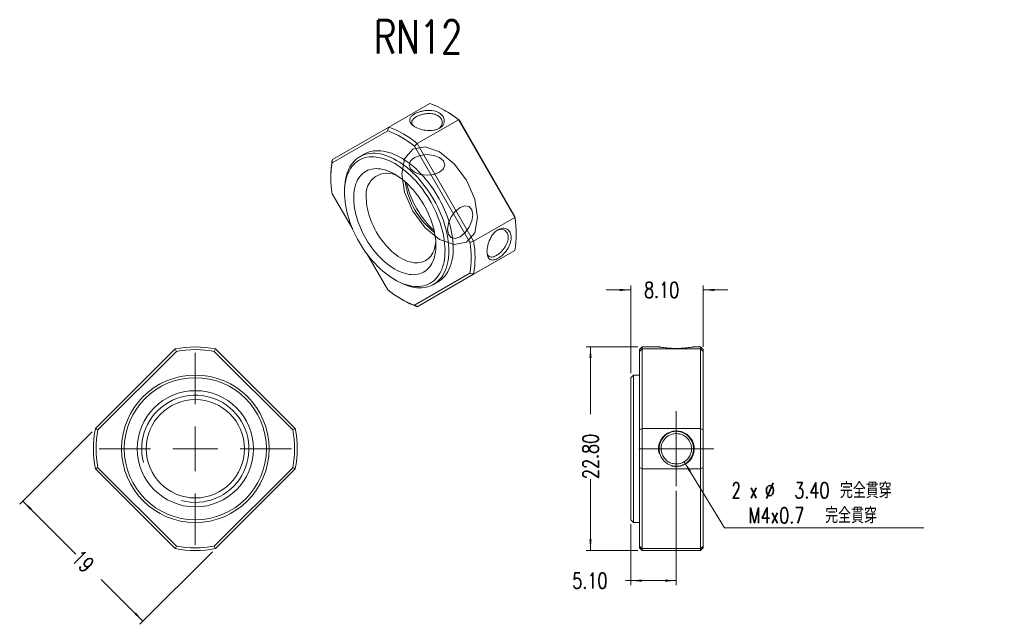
# Model space of a CAD drawing. Header units: millimetres. Extents: x 50 to 270, y 39 to 174.
import ezdxf

# ---------------------------------------------------------------- set-up
doc = ezdxf.new("R2010")
doc.units = ezdxf.units.MM
doc.layers.get('0').update_dxf_attribs({"lineweight": 18})
doc.layers.add('FORMAT', color=7, linetype='Continuous', lineweight=18)
doc.styles.add('SLDTEXTSTYLE0', font='txt.shx', dxfattribs={"width": 0.75})
doc.styles.add('SLDTEXTSTYLE1', font='txt.shx', dxfattribs={"width": 0.666667})
doc.styles.add('SLDTEXTSTYLE2', font='txt.shx', dxfattribs={"width": 0.75, "bigfont": 'bigfont.shx'})
doc.dimstyles.new('SLDDIMSTYLE0', dxfattribs={"dimtxt": 3.5, "dimasz": 2.5, "dimexe": 0, "dimexo": 0.0625, "dimgap": 0.875, "dimtad": 0, "dimlfac": 0.5, "dimrnd": 1e-09, "dimzin": 12, "dimdsep": 46, "dimtxsty": 'SLDTEXTSTYLE0', "dimcen": 0.09, "dimdle": 5, "dimadec": 0, "dimazin": 3, "dimtfac": 1, "dimtofl": 0, "dimtmove": 0, "dimatfit": 3, "dimfxl": 0, "dimfrac": 2, "dimtolj": 1, "dimarcsym": 0})
doc.dimstyles.new('SLDDIMSTYLE1', dxfattribs={"dimtxt": 3.5, "dimasz": 2.5, "dimexe": 0, "dimexo": 0.0625, "dimgap": 0.875, "dimtad": 0, "dimlfac": 0.5, "dimrnd": 1e-09, "dimzin": 4, "dimdsep": 46, "dimtxsty": 'SLDTEXTSTYLE0', "dimcen": 0.09, "dimdle": 5, "dimadec": 0, "dimazin": 1, "dimtfac": 1, "dimtofl": 0, "dimtmove": 0, "dimatfit": 3, "dimfxl": 0, "dimfrac": 2, "dimtolj": 1, "dimarcsym": 0})
doc.dimstyles.new('SLDDIMSTYLE2', dxfattribs={"dimtxt": 3.5, "dimasz": 2.5, "dimexe": 0, "dimexo": 0.0625, "dimgap": 0.875, "dimtad": 0, "dimlfac": 0.5, "dimrnd": 1e-09, "dimzin": 4, "dimdsep": 46, "dimtxsty": 'SLDTEXTSTYLE0', "dimcen": 0.09, "dimdle": 5, "dimadec": 0, "dimazin": 1, "dimtfac": 1, "dimtmove": 0, "dimatfit": 0, "dimfxl": 0, "dimfrac": 2, "dimtolj": 1, "dimarcsym": 0})
doc.dimstyles.new('SLDDIMSTYLE3', dxfattribs={"dimtxt": 3.5, "dimasz": 2.5, "dimexe": 0, "dimexo": 0.0625, "dimgap": 0.875, "dimtad": 0, "dimtih": 1, "dimtoh": 1, "dimdec": 0, "dimlfac": 0.5, "dimrnd": 1e-09, "dimzin": 12, "dimdsep": 46, "dimtxsty": 'SLDTEXTSTYLE0', "dimcen": 0, "dimdle": 5, "dimadec": 0, "dimazin": 3, "dimtfac": 1, "dimtofl": 0, "dimtmove": 0, "dimatfit": 3, "dimfxl": 0, "dimfrac": 2, "dimtolj": 1, "dimarcsym": 0})

# ---------------------------------------------------------------- blocks, each defined once
blk = doc.blocks.new('*X3')
at = {"layer": 'FORMAT'}
for points in [[(50.82, 66.38), (52.42, 64.43), (52.77, 64.79)], [(77.69, 39.51), (76.1, 41.45), (75.75, 41.1)]]:
    blk.add_hatch(color=256, dxfattribs=at).paths.add_polyline_path(points, flags=0)
for p, q in [((66.35, 81.9), (50.12, 65.67)), ((50.82, 66.38), (62.69, 54.52)), ((93.22, 55.03), (76.99, 38.8)), ((77.69, 39.51), (68.36, 48.85))]:
    blk.add_line(p, q, dxfattribs=at)
at = {"layer": 'FORMAT', "insert": (63.91, 55.74), "char_height": 3.5, "width": 9.8995, "attachment_point": 1, "rotation": 315, "style": 'SLDTEXTSTYLE0'}
blk.add_mtext('19', dxfattribs=at)
blk = doc.blocks.new('SW_CENTERMARKSYMBOL_0')
at = {"layer": 'FORMAT', "color": 0}
for p, q in [((0, 10), (0, 21.5)), ((0, 0), (0, 5)), ((-10, 0), (-21.5, 0)), ((0, 0), (-5, 0)), ((0, 0), (0, -5)), ((0, 0), (5, 0)), ((10, 0), (21.5, 0)), ((0, -10), (0, -21.5))]:
    blk.add_line(p, q, dxfattribs=at)
blk = doc.blocks.new('*X5')
at = {"layer": 'FORMAT'}
for points in [[(177.79, 100.89), (177.54, 98.39), (178.04, 98.39)], [(177.79, 55.29), (178.04, 57.79), (177.54, 57.79)]]:
    blk.add_hatch(color=256, dxfattribs=at).paths.add_polyline_path(points, flags=0)
for p, q in [((188.39, 100.89), (176.79, 100.89)), ((177.79, 100.89), (177.79, 85.8)), ((177.79, 55.29), (177.79, 71.31)), ((188.39, 55.29), (176.79, 55.29))]:
    blk.add_line(p, q, dxfattribs=at)
at = {"layer": 'FORMAT', "insert": (176.05, 71.31), "char_height": 3.5, "width": 20.125, "attachment_point": 1, "rotation": 90, "style": 'SLDTEXTSTYLE0'}
blk.add_mtext('22.80', dxfattribs=at)
blk = doc.blocks.new('*X6')
at = {"layer": 'FORMAT'}
for points in [[(186.79, 113.64), (184.29, 113.89), (184.29, 113.39)], [(202.99, 113.64), (205.49, 113.39), (205.49, 113.89)]]:
    blk.add_hatch(color=256, dxfattribs=at).paths.add_polyline_path(points, flags=0)
for p, q in [((186.79, 94.99), (186.79, 114.64)), ((202.99, 100.88), (202.99, 114.64)), ((186.79, 113.64), (181.29, 113.64)), ((202.99, 113.64), (208.49, 113.64))]:
    blk.add_line(p, q, dxfattribs=at)
at = {"layer": 'FORMAT', "insert": (189.77, 115.38), "char_height": 3.5, "width": 13.125, "attachment_point": 1, "style": 'SLDTEXTSTYLE0'}
blk.add_mtext('8.10', dxfattribs=at)
blk = doc.blocks.new('*X7')
at = {"layer": 'FORMAT'}
for points in [[(186.79, 48.58), (189.29, 48.33), (189.29, 48.83)], [(196.99, 48.58), (194.49, 48.83), (194.49, 48.33)]]:
    blk.add_hatch(color=256, dxfattribs=at).paths.add_polyline_path(points, flags=0)
for p, q in [((196.99, 68.69), (196.99, 47.58)), ((186.79, 61.19), (186.79, 47.58)), ((186.79, 48.58), (185.61, 48.58)), ((196.99, 48.58), (186.79, 48.58))]:
    blk.add_line(p, q, dxfattribs=at)
at = {"layer": 'FORMAT', "insert": (173.72, 50.31), "char_height": 3.5, "width": 13.125, "attachment_point": 1, "style": 'SLDTEXTSTYLE0'}
blk.add_mtext('5.10', dxfattribs=at)
blk = doc.blocks.new('*X8')
at = {"layer": 'FORMAT'}
blk.add_hatch(color=256, dxfattribs=at).paths.add_polyline_path([(198.76, 75.19), (199.85, 72.92), (200.28, 73.18)], flags=0)
for p, q in [((198.76, 75.19), (207.79, 60.41)), ((207.79, 60.41), (252.38, 60.41))]:
    blk.add_line(p, q, dxfattribs=at)
at = {"layer": 'FORMAT', "char_height": 3.5, "attachment_point": 1}
for s, insert, width, style in [('2 x', (209.38, 70.53), 12.4444, 'SLDTEXTSTYLE1'), ('%%C', (216.79, 70.47), 3.5, 'SLDTEXTSTYLE0'), ('3.40 完全貫穿', (223.38, 70.53), 43.575, 'SLDTEXTSTYLE2'), ('M4x0.7  完全貫穿', (213.13, 64.92), 57.225, 'SLDTEXTSTYLE2')]:
    blk.add_mtext(s, dxfattribs=dict(at, insert=insert, width=width, style=style))
blk = doc.blocks.new('SW_CENTERMARKSYMBOL_1')
at = {"layer": 'FORMAT', "color": 0}
for p, q in [((0, 5), (0, 8.4)), ((0, 0), (0, 5)), ((-5, 0), (-8.4, 0)), ((0, 0), (-5, 0)), ((0, 0), (0, -5)), ((0, 0), (5, 0)), ((5, 0), (8.4, 0)), ((0, -5), (0, -8.4))]:
    blk.add_line(p, q, dxfattribs=at)

msp = doc.modelspace()

# ---------------------------------------------------------------- linework, layer by layer
at = {"color": 7, "linetype": 'Continuous', "lineweight": 15}
for p, q in [((132.652, 150.073), (141.845, 155.38)), ((145.47, 153.657), (145.046, 153.902)), ((120.049, 142.795), (132.652, 150.073)), ((148.241, 151.687), (139.049, 146.381)), ((160.845, 129.858), (148.241, 151.687)), ((148.457, 151.601), (160.878, 130.087)), ((132.437, 149.256), (120.016, 142.084)), ((150.837, 124.291), (138.416, 145.805)), ((139.049, 146.381), (151.652, 124.551)), ((127.177, 144.025), (126.187, 143.453)), ((119.729, 139.287), (119.729, 138.797)), ((120.016, 135.179), (124.619, 127.206)), ((122.769, 135.899), (122.769, 135.409)), ((151.652, 124.551), (160.845, 129.858)), ((161.165, 125.98), (161.165, 126.469)), ((127.833, 121.639), (132.437, 113.665)), ((148.241, 115.193), (160.845, 122.471)), ((160.845, 122.471), (151.652, 117.164)), ((138.416, 110.214), (150.837, 117.387)), ((151.652, 117.164), (139.049, 109.886)), ((134.01, 115.937), (134.435, 115.692)), ((139.049, 109.886), (148.241, 115.193)), ((142.686, 114.874), (143.676, 115.445)), ((135.424, 111.609), (135.848, 111.364)), ((67.057, 82.611), (84.88, 100.435)), ((85.176, 99.882), (67.61, 82.316)), ((111.197, 82.316), (93.631, 99.882)), ((93.927, 100.435), (111.75, 82.611)), ((189.386, 100.888), (188.786, 100.288)), ((188.786, 99.882), (188.786, 100.288)), ((188.786, 82.316), (188.786, 99.882)), ((193.16, 100.888), (189.386, 100.888)), ((189.386, 100.888), (189.386, 100.435)), ((189.386, 100.435), (189.386, 82.611)), ((202.386, 100.435), (189.386, 100.435)), ((202.386, 100.888), (200.812, 100.888)), ((202.986, 100.288), (202.386, 100.888)), ((202.386, 100.435), (202.386, 100.888)), ((202.386, 82.611), (202.386, 100.435)), ((202.986, 100.288), (202.986, 99.882)), ((202.986, 99.882), (202.986, 82.316)), ((187.386, 94.588), (186.786, 93.988)), ((186.786, 62.188), (186.786, 93.988)), ((188.786, 94.588), (187.386, 94.588)), ((187.386, 94.588), (187.386, 61.588)), ((188.786, 73.86), (188.786, 82.316)), ((189.386, 82.611), (189.386, 73.565)), ((189.386, 82.611), (202.386, 82.611)), ((202.386, 73.565), (202.386, 82.611)), ((202.986, 82.316), (202.986, 73.86)), ((84.88, 55.741), (67.057, 73.565)), ((67.61, 73.86), (85.176, 56.294)), ((93.631, 56.294), (111.197, 73.86)), ((111.75, 73.565), (93.927, 55.741)), ((188.786, 56.294), (188.786, 73.86)), ((202.386, 73.565), (189.386, 73.565)), ((189.386, 73.565), (189.386, 55.741)), ((202.386, 55.741), (202.386, 73.565)), ((202.986, 73.86), (202.986, 56.294)), ((186.786, 62.188), (187.386, 61.588)), ((187.386, 61.588), (188.786, 61.588)), ((188.786, 55.888), (188.786, 56.294)), ((188.786, 55.888), (189.386, 55.288)), ((189.386, 55.741), (202.386, 55.741)), ((189.386, 55.741), (189.386, 55.288)), ((189.386, 55.288), (202.386, 55.288)), ((202.386, 55.288), (202.986, 55.888)), ((202.386, 55.288), (202.386, 55.741)), ((202.986, 56.294), (202.986, 55.888))]:
    msp.add_line(p, q, dxfattribs=at)
for points in [[(122.769, 135.899), (122.778, 136.427), (122.819, 137.113), (122.892, 137.777), (122.997, 138.418), (123.134, 139.032), (123.303, 139.619), (123.502, 140.176), (123.732, 140.703), (123.992, 141.198), (124.281, 141.659), (124.599, 142.086), (124.943, 142.476), (125.315, 142.83), (125.711, 143.145), (126.132, 143.421), (126.576, 143.658), (127.042, 143.854), (127.529, 144.009), (128.035, 144.123), (128.558, 144.195), (129.098, 144.225), (129.653, 144.213), (130.222, 144.16), (130.802, 144.064), (131.392, 143.927), (131.991, 143.749), (132.596, 143.53), (133.207, 143.271), (133.821, 142.973), (134.436, 142.636)], [(134.012, 141.902), (133.409, 142.231), (132.807, 142.523), (132.209, 142.775), (131.616, 142.987), (131.029, 143.158), (130.452, 143.289), (129.885, 143.378), (129.329, 143.425), (128.787, 143.431), (128.26, 143.394), (127.75, 143.316), (127.258, 143.197), (126.785, 143.036), (126.333, 142.835), (125.904, 142.593), (125.497, 142.312), (125.115, 141.993), (124.759, 141.635), (124.43, 141.241), (124.128, 140.812), (123.855, 140.348), (123.611, 139.851), (123.397, 139.323), (123.213, 138.765), (123.061, 138.178), (122.94, 137.565), (122.851, 136.927), (122.794, 136.265), (122.77, 135.583), (122.778, 134.881), (122.819, 134.162), (122.892, 133.428), (122.996, 132.681), (123.133, 131.923), (123.301, 131.156), (123.5, 130.383), (123.729, 129.606), (123.988, 128.827), (124.275, 128.048), (124.591, 127.272), (124.934, 126.5), (125.303, 125.735), (125.697, 124.98), (126.116, 124.235), (126.557, 123.505), (127.019, 122.79), (127.502, 122.092), (128.003, 121.414), (128.522, 120.758), (129.056, 120.126), (129.605, 119.519), (130.167, 118.938), (130.739, 118.387), (131.322, 117.866), (131.911, 117.377), (132.507, 116.921), (133.107, 116.5), (133.71, 116.115), (134.314, 115.766), (134.917, 115.455), (135.517, 115.184), (136.113, 114.952), (136.703, 114.76), (137.285, 114.609), (137.857, 114.499), (138.419, 114.43), (138.968, 114.404), (139.502, 114.419), (140.021, 114.477), (140.523, 114.575), (141.005, 114.716), (141.468, 114.897), (141.909, 115.118), (142.327, 115.38), (142.721, 115.68), (143.09, 116.019), (143.433, 116.394), (143.749, 116.806), (144.037, 117.253), (144.295, 117.733), (144.525, 118.246), (144.723, 118.79), (144.891, 119.362), (145.028, 119.962), (145.133, 120.588), (145.206, 121.238), (145.246, 121.911), (145.254, 122.603), (145.23, 123.314), (145.173, 124.04), (145.084, 124.781), (144.964, 125.534), (144.811, 126.297), (144.628, 127.067), (144.414, 127.842), (144.17, 128.621), (143.896, 129.4), (143.594, 130.178), (143.265, 130.952), (142.909, 131.721), (142.527, 132.481), (142.121, 133.231), (141.691, 133.969), (141.239, 134.692), (140.766, 135.399), (140.274, 136.087), (139.764, 136.754), (139.237, 137.398), (138.695, 138.018), (138.14, 138.612), (137.572, 139.178), (136.995, 139.715), (136.409, 140.22), (135.816, 140.692), (135.217, 141.131), (134.616, 141.535), (134.012, 141.902)], [(143.676, 115.445), (143.731, 115.477), (144.152, 115.754), (144.548, 116.069), (144.919, 116.422), (145.264, 116.813), (145.581, 117.239), (145.87, 117.7), (146.13, 118.195), (146.36, 118.722), (146.56, 119.28), (146.729, 119.867), (146.866, 120.481), (146.971, 121.121), (147.044, 121.785), (147.084, 122.472), (147.093, 123.178), (147.068, 123.903), (147.011, 124.644), (146.922, 125.399), (146.801, 126.167), (146.648, 126.944), (146.464, 127.729), (146.249, 128.52), (146.004, 129.314), (145.73, 130.109), (145.426, 130.903), (145.095, 131.694), (144.737, 132.479), (144.353, 133.257), (143.944, 134.025), (143.511, 134.781), (143.056, 135.523), (142.58, 136.249), (142.083, 136.957), (141.568, 137.644), (141.036, 138.31), (140.489, 138.951), (139.927, 139.567), (139.352, 140.156), (138.767, 140.715), (138.172, 141.244), (137.57, 141.741), (136.962, 142.204), (136.349, 142.633), (135.734, 143.025), (135.118, 143.381), (134.503, 143.699), (133.891, 143.977), (133.283, 144.216), (132.68, 144.415), (132.086, 144.572), (131.5, 144.689), (130.926, 144.763), (130.364, 144.796), (129.816, 144.787), (129.284, 144.736), (128.769, 144.643), (128.273, 144.508), (127.797, 144.332), (127.341, 144.116), (127.177, 144.025)], [(134.436, 142.636), (135.052, 142.262), (135.666, 141.851), (136.277, 141.405), (136.882, 140.925), (137.481, 140.412), (138.071, 139.868), (138.651, 139.294), (139.219, 138.691), (139.774, 138.062), (140.314, 137.408), (140.838, 136.732), (141.344, 136.034), (141.831, 135.317), (142.297, 134.583), (142.741, 133.833), (143.162, 133.071), (143.558, 132.298), (143.929, 131.516), (144.274, 130.727), (144.591, 129.935), (144.881, 129.14), (145.14, 128.345), (145.37, 127.552), (145.57, 126.764), (145.739, 125.983), (145.876, 125.21), (145.981, 124.448), (146.054, 123.7), (146.095, 122.967), (146.103, 122.251), (146.078, 121.554), (146.021, 120.879), (145.932, 120.226), (145.811, 119.599), (145.658, 118.998), (145.474, 118.426), (145.259, 117.883), (145.014, 117.372), (144.74, 116.894), (144.436, 116.45), (144.105, 116.041), (143.747, 115.669), (143.363, 115.335), (142.954, 115.039), (142.521, 114.783), (142.066, 114.566), (141.59, 114.39), (141.093, 114.256), (140.578, 114.163), (140.046, 114.112), (139.499, 114.102), (138.937, 114.135), (138.362, 114.21), (137.777, 114.326), (137.183, 114.484), (136.58, 114.682), (135.972, 114.921), (135.359, 115.2), (134.744, 115.518), (134.435, 115.692)], [(134.012, 139.534), (134.557, 139.201), (135.099, 138.832), (135.638, 138.428), (136.171, 137.99), (136.697, 137.521), (137.213, 137.022), (137.718, 136.494), (138.21, 135.939), (138.687, 135.36), (139.147, 134.758), (139.59, 134.136), (140.013, 133.495), (140.415, 132.839), (140.795, 132.168), (141.15, 131.486), (141.481, 130.795), (141.785, 130.098), (142.062, 129.396), (142.311, 128.693), (142.531, 127.99), (142.72, 127.291), (142.879, 126.598), (143.007, 125.912), (143.104, 125.237), (143.168, 124.576), (143.2, 123.929), (143.2, 123.3), (143.168, 122.69), (143.104, 122.103), (143.007, 121.539), (142.879, 121.002), (142.72, 120.492), (142.531, 120.012), (142.311, 119.563), (142.062, 119.147), (141.785, 118.765), (141.481, 118.419), (141.15, 118.109), (140.795, 117.838), (140.415, 117.606), (140.013, 117.413), (139.59, 117.261), (139.147, 117.15), (138.687, 117.08), (138.21, 117.052), (137.718, 117.065), (137.213, 117.12), (136.697, 117.217), (136.171, 117.354), (135.638, 117.532), (135.099, 117.75), (134.557, 118.008), (134.012, 118.304), (133.468, 118.637), (132.925, 119.006), (132.386, 119.41), (131.853, 119.847), (131.327, 120.316), (130.811, 120.816), (130.306, 121.344), (129.815, 121.898), (129.338, 122.477), (128.877, 123.079), (128.434, 123.701), (128.011, 124.342), (127.609, 124.999), (127.23, 125.669), (126.874, 126.351), (126.543, 127.042), (126.239, 127.739), (125.962, 128.441), (125.713, 129.144), (125.494, 129.847), (125.304, 130.546), (125.145, 131.24), (125.017, 131.925), (124.921, 132.6), (124.856, 133.262), (124.824, 133.908), (124.824, 134.538), (124.856, 135.147), (124.921, 135.734), (125.017, 136.298), (125.145, 136.836), (125.304, 137.345), (125.494, 137.826), (125.713, 138.275), (125.962, 138.691), (126.239, 139.072), (126.543, 139.419), (126.874, 139.728), (127.23, 139.999), (127.609, 140.231), (128.011, 140.424), (128.434, 140.576), (128.877, 140.687), (129.338, 140.757), (129.815, 140.786), (130.306, 140.772), (130.811, 140.717), (131.327, 140.621), (131.853, 140.483), (132.386, 140.305), (132.925, 140.087), (133.468, 139.829), (134.012, 139.534)], [(127.648, 134.225), (127.664, 133.634), (127.713, 133.027), (127.795, 132.406), (127.908, 131.774), (128.053, 131.133), (128.228, 130.487), (128.434, 129.837), (128.669, 129.187), (128.933, 128.539), (129.224, 127.896), (129.541, 127.261), (129.882, 126.636), (130.247, 126.024), (130.633, 125.428), (131.04, 124.85), (131.465, 124.292), (131.906, 123.758), (132.363, 123.248), (132.832, 122.765), (133.312, 122.312), (133.801, 121.89), (134.297, 121.5), (134.797, 121.146), (135.3, 120.827), (135.804, 120.546), (136.306, 120.303), (136.805, 120.1), (137.297, 119.937), (137.782, 119.815), (138.257, 119.735), (138.72, 119.697), (139.169, 119.701), (139.603, 119.747), (140.019, 119.835), (140.415, 119.964), (140.791, 120.134), (141.144, 120.345), (141.474, 120.595), (141.778, 120.884), (142.055, 121.209), (142.305, 121.57), (142.525, 121.966), (142.716, 122.394), (142.876, 122.853), (143.005, 123.341), (143.103, 123.855), (143.168, 124.395), (143.175, 124.48)]]:
    msp.add_lwpolyline(points, dxfattribs=at)
for radius in [16.5, 15.9, 13, 11]:
    msp.add_circle((89.403, 78.088), radius, dxfattribs=at)
for centre, radius, start, end in [((134.511, 135.29), 21.387, 50.05909, 69.94629), ((133.419, 132.953), 23.955, 51.11747, 59.7989), ((125.319, 129.983), 21.387, 50.05909, 69.94629), ((125.155, 129.738), 20.832, 50.46486, 69.54051), ((138.094, 139.378), 18.365, 169.27732, 180.28522), ((140.565, 138.631), 20.838, 170.46372, 189.53628), ((132.298, 135.039), 4.721, 58.70892, 189.92839), ((153.743, 140.309), 17.559, 188.1306, 231.86402), ((157.504, 142.48), 21.413, 193.31141, 226.68322), ((137.206, 126.387), 23.959, 0.19619, 8.88405), ((139.774, 126.165), 21.392, 350.05801, 9.94199), ((130.287, 120.839), 20.838, 350.46372, 9.53628), ((130.581, 120.858), 21.392, 350.05801, 9.94199), ((145.698, 129.732), 20.832, 230.46486, 249.54051), ((145.251, 127.524), 18.696, 239.80739, 250.62826), ((89.403, 78.088), 22.8, 78.55731, 101.44269), ((89.403, 78.088), 22.2, 79.02138, 100.97862), ((89.403, 78.088), 22.8, 168.55731, 191.44269), ((89.403, 78.088), 22.2, 169.02138, 190.97862), ((89.403, 78.088), 22.2, 349.02138, 10.97862), ((89.403, 78.088), 22.8, 348.55731, 11.44269), ((89.403, 78.088), 22.8, 258.55731, 281.44269), ((89.403, 78.088), 22.2, 259.02138, 280.97862)]:
    msp.add_arc(centre, radius, start, end, dxfattribs=at)
for points, knots in [([(143.93, 153.261), (144.294, 153.051), (144.896, 152.528), (145.153, 151.643), (145.031, 150.877), (144.649, 150.279), (144.079, 149.843), (143.427, 149.545), (142.754, 149.376), (142.025, 149.296), (141.016, 149.32), (139.734, 149.551), (138.455, 150.117), (137.55, 150.811), (137.296, 151.506), (137.419, 152.1), (137.802, 152.591), (138.372, 152.995), (139.024, 153.316), (139.698, 153.548), (140.427, 153.719), (141.437, 153.841), (142.716, 153.789), (143.567, 153.471), (143.93, 153.261)], [0, 0, 0, 0, 1.2323022, 2.4591761, 3.2847507, 4.0742832, 4.8893131, 5.4887451, 6.0991965, 6.7092707, 7.3167383, 8.5448668, 9.7792219, 11.0090734, 12.2359263, 13.0626298, 13.8524239, 14.6667757, 15.2666675, 15.8776634, 16.487878, 17.0958284, 18.3223026, 19.5521696, 19.5521696, 19.5521696, 19.5521696]), ([(143.629, 152.66), (143.494, 152.728), (143.205, 152.876), (142.66, 153.031), (141.989, 153.126), (141.225, 153.118), (140.461, 153.007), (139.787, 152.827), (139.246, 152.616), (138.812, 152.393), (138.441, 152.152), (138.121, 151.867), (137.884, 151.521), (137.792, 151.138), (137.889, 150.758), (138.048, 150.487), (138.195, 150.359), (138.219, 150.338)], [0, 0, 0, 0, 0.4278896, 0.9203403, 1.4776327, 2.0999284, 2.7265863, 3.2856732, 3.7773389, 4.2018563, 4.6266955, 5.1184708, 5.6774575, 6.3038079, 6.9267286, 7.4842932, 7.5939498, 7.5939498, 7.5939498, 7.5939498]), ([(143.812, 149.742), (143.869, 149.78), (144.064, 149.91), (144.325, 150.205), (144.567, 150.634), (144.655, 151.135), (144.567, 151.636), (144.33, 152.066), (144.015, 152.409), (143.751, 152.58), (143.629, 152.66)], [0, 0, 0, 0, 0.1820679, 0.6247866, 1.1281999, 1.6924434, 2.2538075, 2.7564989, 3.2006616, 3.5865463, 3.5865463, 3.5865463, 3.5865463]), ([(154.641, 122.213), (154.641, 122.634), (154.741, 123.562), (155.214, 124.87), (155.789, 125.896), (156.406, 126.63), (157.041, 127.103), (157.645, 127.374), (158.183, 127.465), (158.695, 127.42), (159.306, 127.166), (159.901, 126.538), (160.128, 125.364), (159.901, 124.017), (159.261, 122.805), (158.536, 121.865), (157.826, 121.184), (157.164, 120.727), (156.58, 120.446), (156.097, 120.324), (155.664, 120.323), (155.18, 120.505), (154.739, 121.042), (154.641, 121.793), (154.641, 122.213)], [0, 0, 0, 0, 1.231882, 2.4583376, 3.2836307, 4.072894, 4.8876461, 5.4868736, 6.0971169, 6.7069831, 7.3142436, 8.5419533, 9.7758876, 11.0053197, 12.2317542, 13.0581759, 13.8477007, 14.6617749, 15.2614621, 15.8722496, 16.4822562, 17.0899993, 18.3160554, 19.545503, 19.545503, 19.545503, 19.545503]), ([(154.665, 121.854), (154.671, 121.823), (154.708, 121.632), (154.863, 121.359), (155.143, 121.084), (155.52, 120.972), (155.937, 121.003), (156.345, 121.137), (156.738, 121.337), (157.149, 121.601), (157.602, 121.963), (158.094, 122.457), (158.573, 123.063), (158.962, 123.721), (159.218, 124.349), (159.352, 124.898), (159.393, 125.379), (159.353, 125.833), (159.219, 126.281), (158.963, 126.701), (158.574, 127.028), (158.095, 127.202), (157.604, 127.209), (157.194, 127.122), (156.959, 127.005), (156.874, 126.962)], [0, 0, 0, 0, 0.1040451, 0.6425032, 1.2437678, 1.8492472, 2.3894391, 2.8644885, 3.2746589, 3.6851402, 4.1602955, 4.7003907, 5.3055729, 5.9074414, 6.4461626, 6.92189, 7.3348922, 7.7498087, 8.2270247, 8.7668119, 9.3693277, 9.9740897, 10.5137996, 10.9886036, 11.2593652, 11.2593652, 11.2593652, 11.2593652]), ([(200.812, 100.888), (200.799, 100.885), (200.774, 100.88), (200.553, 100.841), (200.197, 100.786), (199.707, 100.72), (199.125, 100.651), (198.465, 100.594), (197.868, 100.563), (197.371, 100.551), (196.867, 100.547), (196.234, 100.558), (195.512, 100.597), (194.843, 100.653), (194.259, 100.72), (193.775, 100.786), (193.417, 100.841), (193.198, 100.88), (193.173, 100.885), (193.16, 100.888)], [0, 0, 0, 0, 0.4957011, 0.9715094, 1.4462212, 1.9387583, 2.4296247, 2.8980199, 3.3640096, 3.6028255, 3.8485338, 4.3188511, 4.7978144, 5.2764816, 5.7531037, 6.2461225, 6.7213653, 7.1978637, 7.6917313, 7.6917313, 7.6917313, 7.6917313]), ([(193.16, 78.088), (193.16, 78.603), (193.338, 79.632), (194.124, 80.782), (195.042, 81.528), (195.98, 81.925), (196.898, 82.036), (197.737, 81.954), (198.459, 81.724), (199.129, 81.363), (199.903, 80.709), (200.635, 79.629), (200.901, 78.086), (200.635, 76.541), (199.847, 75.393), (198.928, 74.648), (197.989, 74.251), (197.072, 74.14), (196.232, 74.222), (195.51, 74.453), (194.841, 74.815), (194.067, 75.469), (193.335, 76.547), (193.159, 77.574), (193.16, 78.088)], [0, 0, 0, 0, 1.5330638, 3.0593744, 4.0864427, 5.0686723, 6.0826224, 6.8283545, 7.5877957, 8.3467675, 9.1024965, 10.630368, 12.1659858, 13.6960006, 15.2222851, 16.2507579, 17.2333129, 18.2464193, 18.9927236, 19.752842, 20.5119886, 21.2683183, 22.7941317, 24.3241659, 24.3241659, 24.3241659, 24.3241659]), ([(193.586, 78.088), (193.586, 77.84), (193.646, 77.295), (193.953, 76.452), (194.544, 75.646), (195.35, 75.055), (196.194, 74.748), (197.125, 74.645), (198.262, 74.84), (199.335, 75.52), (200.017, 76.449), (200.325, 77.292), (200.429, 78.226), (200.233, 79.367), (199.55, 80.442), (198.62, 81.122), (197.776, 81.429), (196.846, 81.53), (195.709, 81.335), (194.706, 80.7), (194.084, 79.913), (193.775, 79.27), (193.617, 78.661), (193.586, 78.27), (193.586, 78.088)], [0, 0, 0, 0, 0.7434973, 1.6328172, 2.6684423, 3.7107099, 4.6008851, 5.3394063, 6.5013281, 8.0003735, 9.0369548, 9.9264349, 10.6692867, 11.8396671, 13.3348623, 14.3759451, 15.2654838, 16.0039225, 17.1649434, 18.6639512, 19.4569486, 20.1670634, 20.7944992, 21.3396098, 21.3396098, 21.3396098, 21.3396098])]:
    msp.add_open_spline(points, degree=3, knots=knots, dxfattribs=at)
for points in [[(132.652, 150.073), (132.581, 149.801), (132.509, 149.529), (132.437, 149.256)], [(148.241, 151.687), (148.313, 151.659), (148.385, 151.63), (148.457, 151.601)], [(139.049, 146.381), (138.838, 146.189), (138.627, 145.997), (138.416, 145.805)], [(120.049, 142.795), (120.038, 142.558), (120.027, 142.321), (120.016, 142.084)], [(160.845, 129.858), (160.856, 129.934), (160.867, 130.011), (160.878, 130.087)], [(151.652, 124.551), (151.381, 124.464), (151.109, 124.377), (150.837, 124.291)], [(151.652, 117.164), (151.381, 117.239), (151.109, 117.313), (150.837, 117.387)], [(138.416, 110.214), (138.627, 110.105), (138.838, 109.995), (139.049, 109.886)], [(84.88, 100.435), (84.979, 100.251), (85.077, 100.066), (85.176, 99.882)], [(93.927, 100.435), (93.828, 100.251), (93.729, 100.066), (93.631, 99.882)], [(189.386, 100.435), (189.186, 100.251), (188.986, 100.066), (188.786, 99.882)], [(202.386, 100.435), (202.586, 100.251), (202.786, 100.066), (202.986, 99.882)], [(67.057, 82.611), (67.241, 82.512), (67.425, 82.414), (67.61, 82.316)], [(111.75, 82.611), (111.566, 82.512), (111.382, 82.414), (111.197, 82.316)], [(189.386, 82.611), (189.186, 82.512), (188.986, 82.414), (188.786, 82.316)], [(202.386, 82.611), (202.586, 82.512), (202.786, 82.414), (202.986, 82.316)], [(67.057, 73.565), (67.241, 73.664), (67.425, 73.762), (67.61, 73.86)], [(111.75, 73.565), (111.566, 73.664), (111.382, 73.762), (111.197, 73.86)], [(189.386, 73.565), (189.186, 73.664), (188.986, 73.762), (188.786, 73.86)], [(202.986, 73.86), (202.786, 73.762), (202.586, 73.664), (202.386, 73.565)], [(84.88, 55.741), (84.979, 55.925), (85.077, 56.11), (85.176, 56.294)], [(93.631, 56.294), (93.729, 56.11), (93.828, 55.925), (93.927, 55.741)], [(188.786, 56.294), (188.986, 56.11), (189.186, 55.925), (189.386, 55.741)], [(202.386, 55.741), (202.586, 55.925), (202.786, 56.11), (202.986, 56.294)]]:
    msp.add_open_spline(points, degree=3, dxfattribs=at)
at = {"layer": 'FORMAT'}
for points in [[(144.053, 144.514), (140.806, 145.642), (138.053, 145.107), (136.214, 142.99), (135.568, 139.614), (136.214, 135.491), (138.053, 131.25), (140.806, 127.537), (144.053, 124.917), (147.3, 123.788), (150.053, 124.323), (151.892, 126.44), (152.538, 129.817), (151.892, 133.939), (150.053, 138.18), (147.3, 141.893), (144.053, 144.514)], [(144.053, 143.257), (142.755, 143.758), (141.225, 143.934), (139.694, 143.758), (138.396, 143.257), (137.529, 142.508), (137.225, 141.624), (137.529, 140.741), (138.396, 139.992), (139.694, 139.491), (141.225, 139.315), (142.755, 139.491), (144.053, 139.992), (144.92, 140.741), (145.225, 141.624), (144.92, 142.508), (144.053, 143.257)], [(151.45, 130.445), (151.235, 131.57), (150.622, 132.276), (149.704, 132.454), (148.622, 132.078), (147.54, 131.205), (146.622, 129.967), (146.009, 128.553), (145.794, 127.179), (146.009, 126.054), (146.622, 125.348), (147.54, 125.17), (148.622, 125.546), (149.704, 126.419), (150.622, 127.657), (151.235, 129.071), (151.45, 130.445)]]:
    msp.add_lwpolyline(points, dxfattribs=at)
for centre, radius in [((89.403, 78.088), 12), ((196.986, 78.088), 4)]:
    msp.add_arc(centre, radius, 255, 195, dxfattribs=at)

# ---------------------------------------------------------------- block references
for name, p in [('SW_CENTERMARKSYMBOL_0', (89.403, 78.088)), ('SW_CENTERMARKSYMBOL_1', (196.986, 78.088))]:
    msp.add_blockref(name, p, dxfattribs=at)

# ---------------------------------------------------------------- texts
at = {"layer": 'FORMAT', "insert": (129.362, 173.986), "char_height": 7.4083, "width": 37.04167, "attachment_point": 1, "style": 'SLDTEXTSTYLE0'}
msp.add_mtext('RN12', dxfattribs=at)

# ---------------------------------------------------------------- dimensions: what is measured, and where the dimension line sits
at = {"layer": 'FORMAT'}
for base, p1, p2, dimstyle, picture, middle in [((186.786, 113.644), (202.986, 99.882), (186.786, 93.988), 'SLDDIMSTYLE2', '*X6', (195.713, 113.644)), ((196.986, 48.581), (186.786, 62.188), (196.986, 69.688), 'SLDDIMSTYLE1', '*X7', (179.664, 48.581))]:
    dim = msp.add_linear_dim(base=base, p1=p1, p2=p2, dimstyle=dimstyle, override={"dimsah": 1, "dimtzin": 12}, dxfattribs=at)
    dim.commit()
    dim.dimension.update_dxf_attribs({"geometry": picture, "text_midpoint": middle, "dimtype": 160})
for base, p1, p2, angle, dimstyle, picture, middle in [((177.786, 55.288), (189.386, 100.888), (189.386, 55.288), 90, 'SLDDIMSTYLE1', '*X5', (177.786, 78.555)), ((77.695, 39.509), (67.057, 82.611), (93.927, 55.741), 315, 'SLDDIMSTYLE0', '*X3', (65.522, 51.682))]:
    dim = msp.add_linear_dim(base=base, p1=p1, p2=p2, angle=angle, dimstyle=dimstyle, override={"dimsah": 1, "dimtzin": 12}, dxfattribs=at)
    dim.commit()
    dim.dimension.update_dxf_attribs({"geometry": picture, "text_midpoint": middle, "dimtype": 160})
dim = msp.add_diameter_dim_2p(p1=(195.213, 80.989), p2=(198.759, 75.187), text='<> x %%C 3.40 完全貫穿\\PM4x0.7  完全貫穿\\P', dimstyle='SLDDIMSTYLE3', override={"dimpost": '%%C<>', "dimsah": 1, "dimtzin": 12}, dxfattribs=at)
dim.commit()
dim.dimension.update_dxf_attribs({"geometry": '*X8', "text_midpoint": (204.38, 65.99), "dimtype": 163})

doc.saveas('drawing.dxf')
